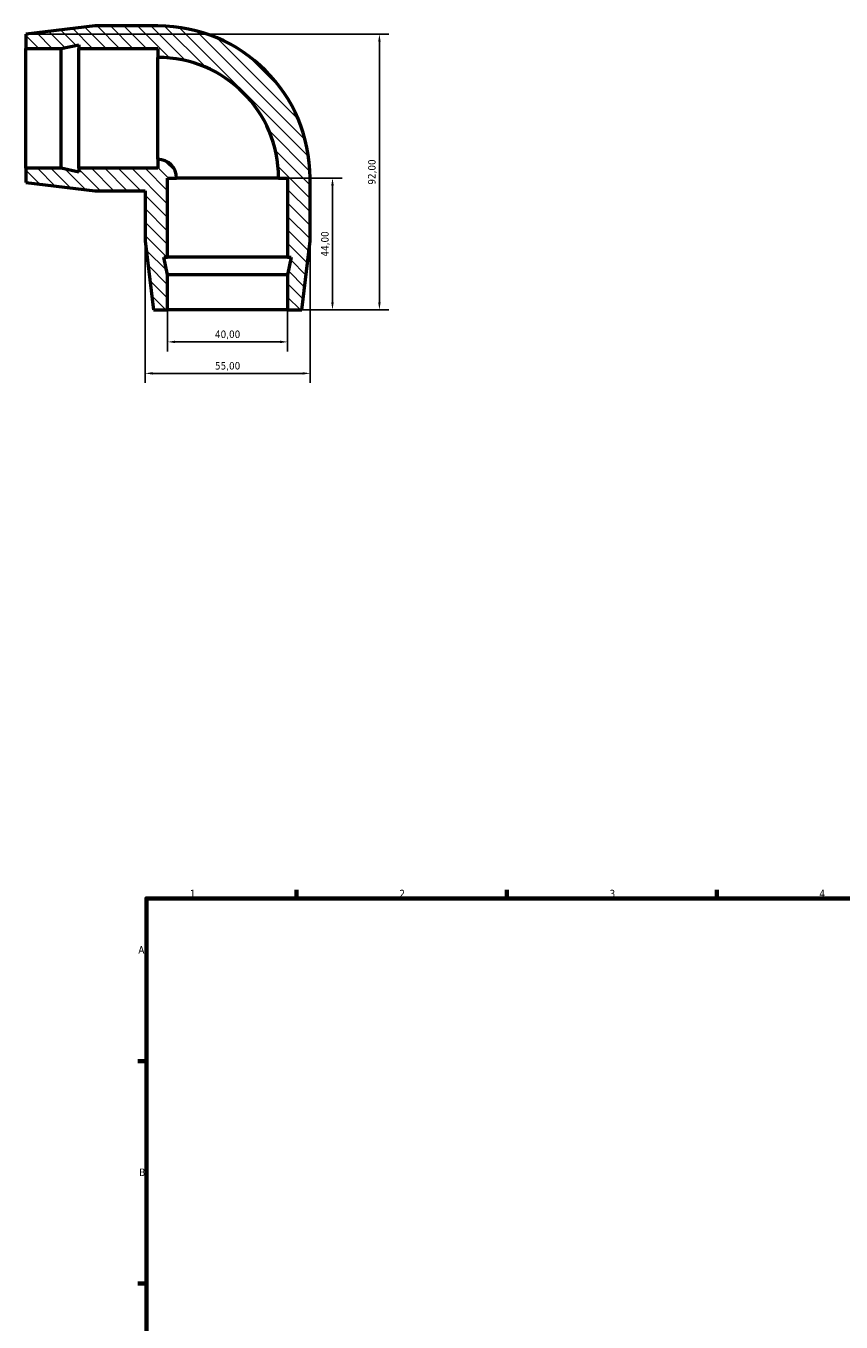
# Model space of a CAD drawing. Header units: millimetres. Extents: x -167 to 1326, y -219 to 865.
# Tile 2 of 7: x -20 to 252, y 433 to 865. Entities that reach past the tile are written whole.
import ezdxf

# ---------------------------------------------------------------- set-up
doc = ezdxf.new("R2010")
doc.units = ezdxf.units.MM
for name, color, linetype, lineweight in [('Border (ISO)', 7, 'Continuous', 70), ('Dimension (ISO)', 7, 'Continuous', 25), ('Hatch (ISO)', 7, 'Continuous', 18), ('Visible (ISO)', 7, 'Continuous', 50)]:
    doc.layers.add(name, color=color, linetype=linetype, lineweight=lineweight)
doc.styles.add('Note Text (ISO)', font='tahoma.ttf')
doc.dimstyles.new('Default (ISO)', dxfattribs={"dimtxt": 2.5, "dimasz": 2.5, "dimexe": 3.175, "dimexo": 0, "dimgap": 0.762, "dimtad": 1, "dimrnd": 1e-08, "dimzin": 0, "dimtxsty": 'Note Text (ISO)', "dimcen": 0.09, "dimdle": 10, "dimclrd": 256, "dimclre": 256, "dimclrt": 232, "dimazin": 0, "dimtfac": 1.40208, "dimtmove": 0, "dimatfit": 3, "dimfxl": 1, "dimtolj": 1, "dimtzin": 0, "dimlwd": -1, "dimlwe": -1, "dimarcsym": 0})

# ---------------------------------------------------------------- blocks, each defined once
blk = doc.blocks.new('Borders Default Border')
at = {"layer": 'Border (ISO)'}
for p, q in [((70.08, 574), (70.08, 576.9)), ((140.17, 574), (140.17, 576.9)), ((210.25, 574), (210.25, 576.9)), ((20, 519.75), (17.1, 519.75)), ((20, 445.5), (17.1, 445.5))]:
    blk.add_line(p, q, dxfattribs=at)
at = {"layer": 'Border (ISO)', "flags": 128}
blk.add_lwpolyline([(20, 20), (20, 574), (821, 574), (821, 20), (20, 20)], dxfattribs=at)
at = {"layer": 'Border (ISO)', "color": 232, "true_color": 0xca0064, "char_height": 2.5, "attachment_point": 7, "style": 'Note Text (ISO)'}
for s, insert in [('1', (34.48, 574.4)), ('2', (104.37, 574.4)), ('3', (174.43, 574.35)), ('4', (244.42, 574.4)), ('A', (17.29, 555.62)), ('B', (17.59, 481.37))]:
    blk.add_mtext(s, dxfattribs=dict(at, insert=insert))
blk = doc.blocks.new('*D11')
at = {"layer": 'Defpoints', "color": 0, "transparency": 16777216}
for p in [(27.07, 770.47), (67.07, 770.47), (67.07, 759.78)]:
    blk.add_point(p, dxfattribs=at)
at = {"layer": 'Dimension (ISO)', "transparency": 16777216}
for p, q in [((27.07, 770.47), (27.07, 756.61)), ((67.07, 770.47), (67.07, 756.61)), ((29.57, 759.78), (64.57, 759.78))]:
    blk.add_line(p, q, dxfattribs=at)
for points in [[(29.57, 760.2), (29.57, 759.36), (27.07, 759.78)], [(64.57, 760.2), (64.57, 759.36), (67.07, 759.78)]]:
    blk.add_solid(points, dxfattribs=at)
at = {"layer": 'Dimension (ISO)', "color": 232, "true_color": 0xca0064, "transparency": 16777216, "insert": (47.07, 762.13), "char_height": 2.5, "attachment_point": 5, "style": 'Note Text (ISO)'}
blk.add_mtext('\\A1;40,00', dxfattribs=at)
blk = doc.blocks.new('*D12')
at = {"layer": 'Defpoints', "color": 0, "transparency": 16777216}
for p in [(47.07, 814.47), (82.04, 814.47), (67.07, 770.47)]:
    blk.add_point(p, dxfattribs=at)
at = {"layer": 'Dimension (ISO)', "transparency": 16777216}
for p, q in [((47.07, 814.47), (85.22, 814.47)), ((82.04, 772.97), (82.04, 811.97)), ((67.07, 770.47), (85.22, 770.47))]:
    blk.add_line(p, q, dxfattribs=at)
for points in [[(81.62, 811.97), (82.46, 811.97), (82.04, 814.47)], [(81.62, 772.97), (82.46, 772.97), (82.04, 770.47)]]:
    blk.add_solid(points, dxfattribs=at)
at = {"layer": 'Dimension (ISO)', "color": 232, "true_color": 0xca0064, "transparency": 16777216, "insert": (79.69, 792.47), "char_height": 2.5, "attachment_point": 5, "rotation": 90, "style": 'Note Text (ISO)'}
blk.add_mtext('\\A1;44,00', dxfattribs=at)
blk = doc.blocks.new('*D13')
at = {"layer": 'Defpoints', "color": 0, "transparency": 16777216}
for p in [(19.57, 793.47), (74.57, 793.47), (19.57, 749.27)]:
    blk.add_point(p, dxfattribs=at)
at = {"layer": 'Dimension (ISO)', "transparency": 16777216}
for p, q in [((19.57, 793.47), (19.57, 746.09)), ((74.57, 793.47), (74.57, 746.09)), ((72.07, 749.27), (22.07, 749.27))]:
    blk.add_line(p, q, dxfattribs=at)
for points in [[(22.07, 749.68), (22.07, 748.85), (19.57, 749.27)], [(72.07, 749.68), (72.07, 748.85), (74.57, 749.27)]]:
    blk.add_solid(points, dxfattribs=at)
at = {"layer": 'Dimension (ISO)', "color": 232, "true_color": 0xca0064, "transparency": 16777216, "insert": (47.07, 751.61), "char_height": 2.5, "attachment_point": 5, "style": 'Note Text (ISO)'}
blk.add_mtext('\\A1;55,00', dxfattribs=at)
blk = doc.blocks.new('*D14')
at = {"layer": 'Defpoints', "color": 0, "transparency": 16777216}
for p in [(-20.18, 862.47), (97.7, 862.47), (47.07, 770.47)]:
    blk.add_point(p, dxfattribs=at)
at = {"layer": 'Dimension (ISO)', "transparency": 16777216}
for p, q in [((-20.18, 862.47), (100.87, 862.47)), ((97.7, 772.97), (97.7, 859.97)), ((47.07, 770.47), (100.87, 770.47))]:
    blk.add_line(p, q, dxfattribs=at)
for points in [[(97.28, 859.97), (98.11, 859.97), (97.7, 862.47)], [(97.28, 772.97), (98.11, 772.97), (97.7, 770.47)]]:
    blk.add_solid(points, dxfattribs=at)
at = {"layer": 'Dimension (ISO)', "color": 232, "true_color": 0xca0064, "transparency": 16777216, "insert": (95.35, 816.47), "char_height": 2.5, "attachment_point": 5, "rotation": 90, "style": 'Note Text (ISO)'}
blk.add_mtext('\\A1;92,00', dxfattribs=at)

msp = doc.modelspace()

# ---------------------------------------------------------------- hatches: boundary and pattern name
at = {"layer": 'Hatch (ISO)'}
h = msp.add_hatch(dxfattribs=at)
h.set_pattern_fill('ANSI31', color=256, scale=25.4, angle=90, style=0)
h.set_pattern_definition([(135, (424.087, -260.297), (-2.245064, -2.245064), [])])
edge = h.paths.add_edge_path()
edge.add_ellipse((23.817, 814.47), major_axis=(50.75, 0), ratio=1, start_angle=0, end_angle=90)
edge.add_line((23.817, 865.22), (2.817, 865.22))
edge.add_line((2.817, 865.22), (-20.183, 862.47))
edge.add_line((-20.183, 862.47), (-20.183, 857.72))
edge.add_line((-20.183, 857.72), (-8.45, 857.72))
edge.add_line((-8.45, 857.72), (-2.583, 858.967))
edge.add_line((-2.583, 858.967), (-2.583, 857.72))
edge.add_line((-2.583, 857.72), (23.817, 857.72))
edge.add_line((23.817, 857.72), (23.817, 854.72))
edge.add_ellipse((23.817, 814.47), major_axis=(0, 40.25), ratio=1, start_angle=270, end_angle=360, ccw=False)
edge.add_line((64.067, 814.47), (67.067, 814.47))
edge.add_line((67.067, 814.47), (67.067, 788.07))
edge.add_line((67.067, 788.07), (68.314, 788.07))
edge.add_line((68.314, 788.07), (67.067, 782.203))
edge.add_line((67.067, 782.203), (67.067, 770.47))
edge.add_line((67.067, 770.47), (71.817, 770.47))
edge.add_line((71.817, 770.47), (74.567, 793.47))
edge.add_line((74.567, 793.47), (74.567, 814.47))
edge = h.paths.add_edge_path()
edge.add_line((2.817, 810.22), (19.567, 810.22))
edge.add_line((19.567, 810.22), (19.567, 793.47))
edge.add_line((19.567, 793.47), (22.317, 770.47))
edge.add_line((22.317, 770.47), (27.067, 770.47))
edge.add_line((27.067, 770.47), (27.067, 782.203))
edge.add_line((27.067, 782.203), (25.82, 788.07))
edge.add_line((25.82, 788.07), (27.067, 788.07))
edge.add_line((27.067, 788.07), (27.067, 814.47))
edge.add_line((27.067, 814.47), (30.067, 814.47))
edge.add_ellipse((23.817, 814.47), major_axis=(6.25, 0), ratio=1, start_angle=0, end_angle=90)
edge.add_line((23.817, 820.72), (23.817, 817.72))
edge.add_line((23.817, 817.72), (-2.583, 817.72))
edge.add_line((-2.583, 817.72), (-2.583, 816.473))
edge.add_line((-2.583, 816.473), (-8.45, 817.72))
edge.add_line((-8.45, 817.72), (-20.183, 817.72))
edge.add_line((-20.183, 817.72), (-20.183, 812.97))
edge.add_line((-20.183, 812.97), (2.817, 810.22))

# ---------------------------------------------------------------- linework, layer by layer
at = {"layer": 'Visible (ISO)'}
for p, q in [((2.817, 865.22), (-20.183, 862.47)), ((-20.183, 862.47), (-20.183, 857.72)), ((23.817, 865.22), (2.817, 865.22)), ((-20.183, 857.72), (-8.45, 857.72)), ((-20.183, 817.72), (-20.183, 857.72)), ((-8.45, 857.72), (-2.583, 858.967)), ((-8.45, 817.72), (-8.45, 857.72)), ((-2.583, 858.967), (-2.583, 857.72)), ((-2.583, 857.72), (23.817, 857.72)), ((-2.583, 817.72), (-2.583, 857.72)), ((23.817, 857.72), (23.817, 854.72)), ((23.817, 820.72), (23.817, 854.72)), ((-8.45, 817.72), (-20.183, 817.72)), ((-20.183, 817.72), (-20.183, 812.97)), ((-2.583, 816.473), (-8.45, 817.72)), ((23.817, 817.72), (-2.583, 817.72)), ((-2.583, 817.72), (-2.583, 816.473)), ((23.817, 820.72), (23.817, 817.72)), ((27.067, 788.07), (27.067, 814.47)), ((27.067, 814.47), (30.067, 814.47)), ((64.067, 814.47), (30.067, 814.47)), ((64.067, 814.47), (67.067, 814.47)), ((67.067, 814.47), (67.067, 788.07)), ((74.567, 793.47), (74.567, 814.47)), ((-20.183, 812.97), (2.817, 810.22)), ((2.817, 810.22), (19.567, 810.22)), ((19.567, 810.22), (19.567, 793.47)), ((19.567, 793.47), (22.317, 770.47)), ((71.817, 770.47), (74.567, 793.47)), ((27.067, 782.203), (25.82, 788.07)), ((25.82, 788.07), (27.067, 788.07)), ((67.067, 788.07), (27.067, 788.07)), ((67.067, 788.07), (68.314, 788.07)), ((68.314, 788.07), (67.067, 782.203)), ((27.067, 770.47), (27.067, 782.203)), ((67.067, 782.203), (27.067, 782.203)), ((67.067, 782.203), (67.067, 770.47)), ((22.317, 770.47), (27.067, 770.47)), ((67.067, 770.47), (27.067, 770.47)), ((67.067, 770.47), (71.817, 770.47))]:
    msp.add_line(p, q, dxfattribs=at)
for radius in [50.75, 40.25, 6.25]:
    msp.add_arc((23.817, 814.47), radius, 0, 90, dxfattribs=at)

# ---------------------------------------------------------------- block references
msp.add_blockref('Borders Default Border', (0, 0))

# ---------------------------------------------------------------- dimensions: what is measured, and where the dimension line sits
at = {"layer": 'Dimension (ISO)'}
for base, p1, p2, picture, middle in [((97.698, 862.47), (47.067, 770.47), (-20.183, 862.47), '*D14', (95.349, 816.47)), ((82.041, 814.47), (67.067, 770.47), (47.067, 814.47), '*D12', (79.693, 792.47))]:
    dim = msp.add_linear_dim(base=base, p1=p1, p2=p2, angle=90, dimstyle='Default (ISO)', dxfattribs=at)
    dim.commit()
    dim.dimension.update_dxf_attribs({"geometry": picture, "text_midpoint": middle})
for base, p1, p2, picture, middle in [((19.567, 749.267), (74.567, 793.47), (19.567, 793.47), '*D13', (47.067, 751.615)), ((67.067, 759.781), (27.067, 770.47), (67.067, 770.47), '*D11', (47.067, 762.128))]:
    dim = msp.add_linear_dim(base=base, p1=p1, p2=p2, dimstyle='Default (ISO)', dxfattribs=at)
    dim.commit()
    dim.dimension.update_dxf_attribs({"geometry": picture, "text_midpoint": middle})

doc.saveas('drawing.dxf')
